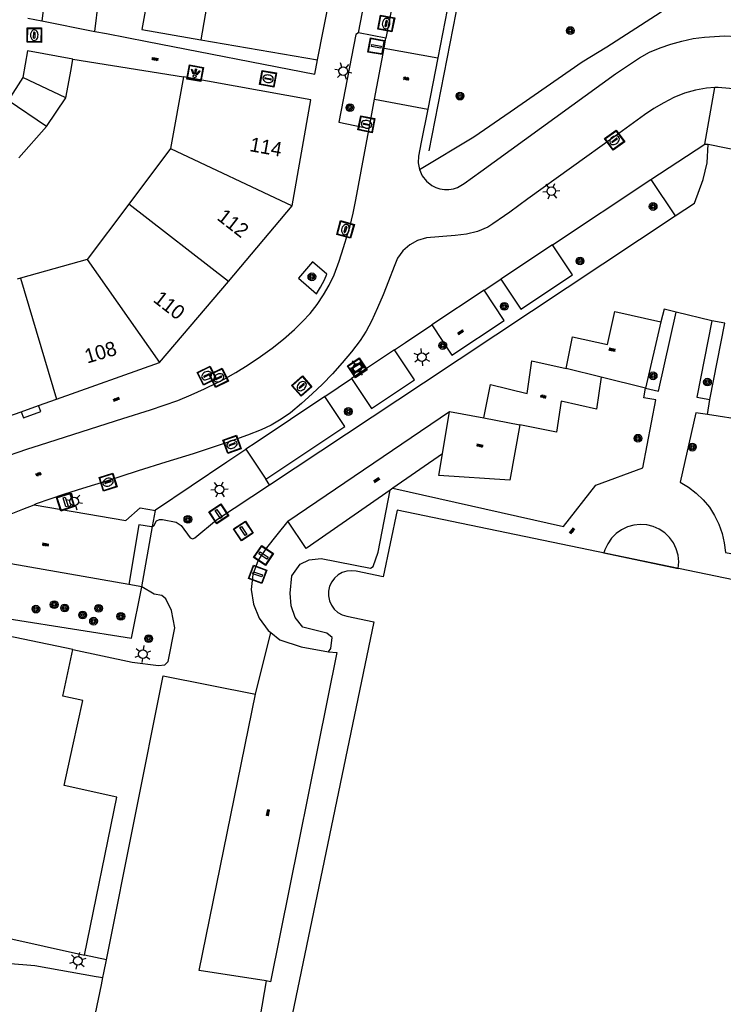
# Model space of a CAD drawing. Header units: metres. Extents: x 93870 to 95789, y 463036 to 464040.
# Tile 248 of 256: x 94955 to 95004, y 463540 to 463609. Entities that reach past the tile are written whole.
import ezdxf
from ezdxf.enums import TextEntityAlignment as Align

# ---------------------------------------------------------------- set-up
doc = ezdxf.new("R2010")
doc.units = ezdxf.units.M
doc.header["$LTSCALE"] = 25.4
for name, color, linetype in [('B_BEBOUWINGSGRENS_0', 1, 'Continuous'), ('B_LUIFEL_1', 200, 'Continuous'), ('B_TUSSENMUUR_0', 7, 'Continuous'), ('G_GRENS_ALGEMEEN_0', 7, 'Continuous'), ('Q_BOOM_0', 3, 'Continuous'), ('Q_BRANDKRAAN_0', 5, 'Continuous'), ('Q_INSPECTIE_OF_RIOOLPUT_0', 253, 'Continuous'), ('Q_KOLK_0', 254, 'Continuous'), ('Q_LICHTMAST_0', 2, 'Continuous'), ('Q_LICHTPUNT_1', 7, 'Continuous'), ('Q_STRAATNAAMBORD_0', 7, 'Continuous'), ('Q_VERKEERSBORDPAAL_0', 40, 'Continuous'), ('S_GBKN_SYMBOOL_GV_GROOT_0', 7, 'Continuous'), ('S_GBKN_SYMBOOL_OV_GROOT_0', 7, 'Continuous'), ('T_HEK_0', 57, 'Continuous'), ('T_HEK_1', 57, 'Continuous'), ('T_HEK_LIJN_0', 6, 'Continuous'), ('V_WEGGRENS_0', 7, 'Continuous'), ('Z_GBKN_HUISNUMMER_0', 252, 'Continuous')]:
    doc.layers.add(name, color=color, linetype=linetype)
doc.layers.add('Q_AFSLUITPAAL_0', color=7, linetype='Continuous', true_color=0xf86a3a)
doc.layers.add('Q_PAAL_STEEN_0', color=7, linetype='Continuous', true_color=0xa97373)

# ---------------------------------------------------------------- blocks, each defined once
blk = doc.blocks.new('Q_STRAATNAAMBORD')
for points in [[(-0.5, 0.5), (0.5, 0.5), (0.5, -0.5), (-0.5, -0.5)], [(-0.369, 0.22), (0.358, 0.22), (0.358, -0.214), (-0.369, -0.214)]]:
    blk.add_lwpolyline(points, close=True)
for points in [[(-0.442, 0.464), (0.438, 0.464, -0.414214), (0.459, 0.442), (0.459, -0.437, -0.414214), (0.438, -0.459), (-0.442, -0.459, -0.414214), (-0.463, -0.437), (-0.463, 0.442), (-0.463, 0.444), (-0.463, 0.446), (-0.463, 0.448), (-0.462, 0.45), (-0.461, 0.451), (-0.46, 0.453), (-0.459, 0.455), (-0.458, 0.456), (-0.457, 0.457), (-0.456, 0.459), (-0.454, 0.46), (-0.453, 0.461), (-0.451, 0.462), (-0.449, 0.462), (-0.447, 0.463), (-0.446, 0.463), (-0.444, 0.464), (-0.442, 0.464)], [(-0.287, 0.16), (0.281, 0.16, -0.414214), (0.303, 0.139), (0.303, -0.134, -0.414214), (0.281, -0.156), (-0.287, -0.156, -0.414214), (-0.308, -0.134), (-0.308, 0.139), (-0.308, 0.14), (-0.308, 0.142), (-0.307, 0.144), (-0.307, 0.146), (-0.306, 0.148), (-0.305, 0.149), (-0.304, 0.151), (-0.303, 0.152), (-0.302, 0.154), (-0.3, 0.155), (-0.299, 0.156), (-0.297, 0.157), (-0.296, 0.158), (-0.294, 0.159), (-0.292, 0.159), (-0.29, 0.16), (-0.288, 0.16), (-0.287, 0.16)]]:
    blk.add_lwpolyline(points, format="xyb")
blk = doc.blocks.new('Q_LICHTMAST')
for points in [[(-0.26, 0.15), (-0.52, 0.3)], [(0, 0.3), (0, 0.6)], [(0.26, 0.15), (0.52, 0.3)], [(-0.26, -0.15), (-0.52, -0.3)], [(0, -0.3), (0, -0.6)], [(0.26, -0.15), (0.52, -0.3)]]:
    blk.add_lwpolyline(points)
blk.add_circle((0, 0), 0.3)
blk = doc.blocks.new('Q_VERKEERSBORDPAAL')
for points in [[(-0.5, 0.5), (0.5, 0.5), (0.5, -0.5), (-0.5, -0.5)], [(-0.08, 0.333), (0.071, 0.333), (0.071, -0.329), (-0.08, -0.329)]]:
    blk.add_lwpolyline(points, close=True)
blk.add_lwpolyline([(-0.442, 0.464), (0.438, 0.464, -0.414214), (0.459, 0.442), (0.459, -0.437, -0.414214), (0.438, -0.459), (-0.442, -0.459, -0.414214), (-0.463, -0.437), (-0.463, 0.442), (-0.463, 0.444), (-0.463, 0.446), (-0.463, 0.448), (-0.462, 0.45), (-0.461, 0.451), (-0.46, 0.453), (-0.459, 0.455), (-0.458, 0.456), (-0.457, 0.457), (-0.456, 0.459), (-0.454, 0.46), (-0.453, 0.461), (-0.451, 0.462), (-0.449, 0.462), (-0.447, 0.463), (-0.446, 0.463), (-0.444, 0.464), (-0.442, 0.464)], format="xyb")
blk = doc.blocks.new('Q_AFSLUITPAAL')
for points in [[(-0.5, 0.5), (0.5, 0.5), (0.5, -0.5), (-0.5, -0.5)], [(-0.08, 0.333), (0.071, 0.333), (0.071, -0.329), (-0.08, -0.329)]]:
    blk.add_lwpolyline(points, close=True)
blk.add_lwpolyline([(-0.442, 0.464), (0.438, 0.464, -0.414214), (0.459, 0.442), (0.459, -0.437, -0.414214), (0.438, -0.459), (-0.442, -0.459, -0.414214), (-0.463, -0.437), (-0.463, 0.442), (-0.463, 0.444), (-0.463, 0.446), (-0.463, 0.448), (-0.462, 0.45), (-0.461, 0.451), (-0.46, 0.453), (-0.459, 0.455), (-0.458, 0.456), (-0.457, 0.457), (-0.456, 0.459), (-0.454, 0.46), (-0.453, 0.461), (-0.451, 0.462), (-0.449, 0.462), (-0.447, 0.463), (-0.446, 0.463), (-0.444, 0.464), (-0.442, 0.464)], format="xyb")
blk = doc.blocks.new('Q_PAAL_STEEN')
for points in [[(-0.5, 0.5), (0.5, 0.5), (0.5, -0.5), (-0.5, -0.5)], [(-0.08, 0.333), (0.071, 0.333), (0.071, -0.329), (-0.08, -0.329)]]:
    blk.add_lwpolyline(points, close=True)
blk.add_lwpolyline([(-0.442, 0.464), (0.438, 0.464, -0.414214), (0.459, 0.442), (0.459, -0.437, -0.414214), (0.438, -0.459), (-0.442, -0.459, -0.414214), (-0.463, -0.437), (-0.463, 0.442), (-0.463, 0.444), (-0.463, 0.446), (-0.463, 0.448), (-0.462, 0.45), (-0.461, 0.451), (-0.46, 0.453), (-0.459, 0.455), (-0.458, 0.456), (-0.457, 0.457), (-0.456, 0.459), (-0.454, 0.46), (-0.453, 0.461), (-0.451, 0.462), (-0.449, 0.462), (-0.447, 0.463), (-0.446, 0.463), (-0.444, 0.464), (-0.442, 0.464)], format="xyb")
blk = doc.blocks.new('Q_INSPECTIE_OF_RIOOLPUT')
blk.add_lwpolyline([(-0.5, 0.5), (0.5, 0.5), (0.5, -0.5), (-0.5, -0.5)], close=True)
for points in [[(-0.442, 0.464), (0.438, 0.464, -0.414214), (0.459, 0.442), (0.459, -0.437, -0.414214), (0.438, -0.459), (-0.442, -0.459, -0.414214), (-0.463, -0.437), (-0.463, 0.442), (-0.463, 0.444), (-0.463, 0.446), (-0.463, 0.448), (-0.462, 0.45), (-0.461, 0.451), (-0.46, 0.453), (-0.459, 0.455), (-0.458, 0.456), (-0.457, 0.457), (-0.456, 0.459), (-0.454, 0.46), (-0.453, 0.461), (-0.451, 0.462), (-0.449, 0.462), (-0.447, 0.463), (-0.446, 0.463), (-0.444, 0.464), (-0.442, 0.464)], [(-0.345, 0.105, 0.380426), (-0.276, -0.18)], [(-0.008, 0.266, 0.240218), (-0.345, 0.105)], [(-0.194, 0.045, 0.853344), (-0.194, -0.032)], [(0.331, 0.111, 0.240191), (-0.008, 0.266)], [(0.185, -0.032, 0.849746), (0.185, 0.045)], [(0.267, -0.176, 0.380426), (0.331, 0.111)], [(-0.276, -0.18, 0.148452), (0.012, -0.257)], [(0.012, -0.257, 0.131742), (0.267, -0.176)]]:
    blk.add_lwpolyline(points, format="xyb")
for points in [[(-0.194, 0.045), (0.185, 0.045)], [(0.185, -0.032), (-0.194, -0.032)]]:
    blk.add_lwpolyline(points)
blk = doc.blocks.new('Q_KOLK')
blk.add_lwpolyline([(-0.5, 0.5), (0.5, 0.5), (0.5, -0.5), (-0.5, -0.5)], close=True)
for points in [[(-0.442, 0.464), (0.438, 0.464, -0.414214), (0.459, 0.442), (0.459, -0.437, -0.414214), (0.438, -0.459), (-0.442, -0.459, -0.414214), (-0.463, -0.437), (-0.463, 0.442, -0.414214), (-0.442, 0.464)], [(-0.345, 0.105, 0.380426), (-0.276, -0.18)], [(-0.008, 0.266, 0.240218), (-0.345, 0.105)], [(-0.194, 0.045, 0.853344), (-0.194, -0.032)], [(0.331, 0.111, 0.240191), (-0.008, 0.266)], [(0.185, -0.032, 0.849746), (0.185, 0.045)], [(0.267, -0.176, 0.380426), (0.331, 0.111)], [(-0.276, -0.18, 0.148452), (0.012, -0.257)], [(0.012, -0.257, 0.131742), (0.267, -0.176)]]:
    blk.add_lwpolyline(points, format="xyb")
for points in [[(-0.194, 0.045), (0.185, 0.045)], [(0.185, -0.032), (-0.194, -0.032)]]:
    blk.add_lwpolyline(points)
blk = doc.blocks.new('Q_BRANDKRAAN')
blk.add_lwpolyline([(-0.5, 0.5), (0.5, 0.5), (0.5, -0.5), (-0.5, -0.5)], close=True)
for points in [[(-0.442, 0.464), (0.438, 0.464, -0.414214), (0.459, 0.442), (0.459, -0.437, -0.414214), (0.438, -0.459), (-0.442, -0.459, -0.414214), (-0.463, -0.437), (-0.463, 0.442), (-0.463, 0.444), (-0.463, 0.446), (-0.463, 0.448), (-0.462, 0.45), (-0.461, 0.451), (-0.46, 0.453), (-0.459, 0.455), (-0.458, 0.456), (-0.457, 0.457), (-0.456, 0.459), (-0.454, 0.46), (-0.453, 0.461), (-0.451, 0.462), (-0.449, 0.462), (-0.447, 0.463), (-0.446, 0.463), (-0.444, 0.464), (-0.442, 0.464)], [(-0.345, 0.105, 0.380426), (-0.276, -0.18)], [(-0.008, 0.266, 0.240218), (-0.345, 0.105)], [(-0.194, 0.045, 0.853344), (-0.194, -0.032)], [(0.331, 0.111, 0.240191), (-0.008, 0.266)], [(0.185, -0.032, 0.849746), (0.185, 0.045)], [(0.267, -0.176, 0.380426), (0.331, 0.111)], [(-0.276, -0.18, 0.148452), (0.012, -0.257)], [(0.012, -0.257, 0.131742), (0.267, -0.176)]]:
    blk.add_lwpolyline(points, format="xyb")
for points in [[(-0.194, 0.045), (0.185, 0.045)], [(0.185, -0.032), (-0.194, -0.032)]]:
    blk.add_lwpolyline(points)
blk = doc.blocks.new('Q_LICHTPUNT')
for points in [[(-0.5, 0.5), (0.5, 0.5), (0.5, -0.5), (-0.5, -0.5)], [(-0.463, 0.464), (0.459, 0.464), (0.459, -0.459), (-0.463, -0.459)], [(-0.123, 0.08), (-0.077, 0.051), (-0.255, -0.233), (-0.301, -0.204)], [(-0.033, 0.032), (0.021, 0.032), (0.021, -0.303), (-0.033, -0.303)], [(0.075, 0.051), (0.121, 0.079), (0.293, -0.209), (0.247, -0.236)]]:
    blk.add_lwpolyline(points, close=True)
blk.add_circle((-0.002, 0.21), 0.103)
blk = doc.blocks.new('Q_BOOM')
for radius in [0.27, 0.18, 0.09]:
    blk.add_circle((0, 0), radius)
blk = doc.blocks.new('S_GBKN_SYMBOOL_OV_GROOT')
for points in [[(-0.21875, 0.0625), (0.21875, 0.0625)], [(-0.21875, 0), (0.21875, 0)], [(-0.1875, 0.0625), (-0.1875, 0)], [(-0.125, 0.09375), (-0.125, 0.0625)], [(-0.125, 0), (-0.125, -0.0625)], [(-0.0625, 0.0625), (-0.0625, 0)], [(0, 0.09375), (0, 0.0625)], [(0, 0), (0, -0.0625)], [(0.0625, 0.0625), (0.0625, 0)], [(0.125, 0.09375), (0.125, 0.0625)], [(0.125, 0), (0.125, -0.0625)], [(0.1875, 0.0625), (0.1875, 0)], [(-0.21875, -0.0625), (0.21875, -0.0625)], [(-0.1875, -0.0625), (-0.1875, -0.09375)], [(-0.0625, -0.0625), (-0.0625, -0.09375)], [(0.0625, -0.0625), (0.0625, -0.09375)], [(0.1875, -0.0625), (0.1875, -0.09375)]]:
    blk.add_lwpolyline(points)
blk = doc.blocks.new('S_GBKN_SYMBOOL_GV_GROOT')
for points in [[(-0.1875, 0.03125), (-0.09375, 0.09375)], [(-0.1875, -0.0625), (0.0625, 0.09375)], [(-0.1875, 0.09375), (0.125, -0.09375)], [(-0.1875, 0), (-0.03125, -0.09375)], [(-0.125, -0.09375), (0.1875, 0.09375)], [(-0.0625, 0.09375), (0.1875, -0.0625)], [(0.03125, -0.09375), (0.1875, 0)], [(0.09375, 0.09375), (0.1875, 0.03125)]]:
    blk.add_lwpolyline(points)

msp = doc.modelspace()

# ---------------------------------------------------------------- linework, layer by layer
at = {"layer": 'B_BEBOUWINGSGRENS_0'}
for p, q in [((94975.94, 463605.7), (94977.377, 463613.019)), ((94968.79, 463612.54), (94967.82, 463607.09)), ((94956.786, 463608.41), (94960.468, 463607.691)), ((94967.82, 463607.09), (94975.94, 463605.7)), ((94955.783, 463606.33), (94955.447, 463604.47)), ((94958.941, 463605.759), (94955.783, 463606.33)), ((94958.81, 463605.032), (94958.941, 463605.759)), ((94958.456, 463603.072), (94958.81, 463605.032)), ((94955.447, 463604.47), (94954.426, 463602.885)), ((94966.634, 463604.521), (94965.732, 463599.533)), ((94975.49, 463602.92), (94966.634, 463604.521)), ((94957.09, 463601.069), (94958.456, 463603.072)), ((94974.184, 463595.548), (94975.49, 463602.92)), ((94955.177, 463598.888), (94957.09, 463601.069)), ((94965.732, 463599.533), (94962.835, 463595.682)), ((94962.835, 463595.682), (94959.938, 463591.83)), ((94969.745, 463590.306), (94974.184, 463595.548)), ((94959.938, 463591.83), (94955.297, 463590.531)), ((94955.297, 463590.531), (94955.065, 463590.466)), ((94964.953, 463584.671), (94969.745, 463590.306)), ((94957.807, 463582.121), (94964.953, 463584.671)), ((94956.55, 463581.671), (94957.807, 463582.121)), ((94955.35, 463581.243), (94956.55, 463581.671)), ((94951.529, 463579.879), (94955.35, 463581.243))]:
    msp.add_line(p, q, dxfattribs=at)
for points in [[(94960.468, 463607.691), (94960.709, 463609.763), (94957.02, 463610.42), (94956.786, 463608.41)], [(95015.017, 463567.445), (94981.47, 463574.4), (94980.51, 463569.76), (94978.621, 463570.151), (94978.297, 463570.183), (94977.973, 463570.149), (94977.662, 463570.05), (94977.378, 463569.891), (94977.132, 463569.677), (94976.928, 463569.407), (94976.785, 463569.1), (94976.71, 463568.769), (94976.706, 463568.43), (94976.773, 463568.098), (94976.908, 463567.788), (94977.106, 463567.513), (94977.357, 463567.285), (94977.65, 463567.116), (94977.973, 463567.012), (94979.86, 463566.62), (94974.076, 463538.75)], [(94958.943, 463564.699), (94949.67, 463566.64), (94948.325, 463560.22), (94945.48, 463546.63), (94959.74, 463543.46)], [(94958.324, 463555.251), (94958.932, 463558), (94959.631, 463561.164), (94958.227, 463561.452), (94958.943, 463564.699)], [(94959.74, 463543.46), (94961.99, 463554.44), (94958.324, 463555.251)]]:
    msp.add_lwpolyline(points, dxfattribs=at)
at = {"layer": 'B_LUIFEL_1'}
msp.add_line((94970.96, 463578.628), (94972.353, 463576.551), dxfattribs=at)
for points in [[(94965.81, 463613.12), (94964.731, 463613.312), (94963.731, 463607.818), (94967.82, 463607.09)], [(94988.696, 463590.459), (94990.083, 463588.369), (94993.669, 463590.753), (94992.283, 463592.84)], [(94983.9, 463587.275), (94985.29, 463585.183), (94988.913, 463587.591), (94987.525, 463589.682)], [(94978.302, 463583.539), (94979.693, 463581.462), (94982.686, 463583.451), (94981.29, 463585.538)], [(94972.353, 463576.551), (94977.839, 463580.221), (94976.446, 463582.297)], [(94995.859, 463571.417), (95001.026, 463570.346), (95001.059, 463570.804), (95001.012, 463571.261), (95000.886, 463571.702), (95000.686, 463572.116), (95000.418, 463572.488), (95000.089, 463572.809), (94999.709, 463573.067), (94999.291, 463573.256), (94998.846, 463573.37), (94998.388, 463573.405), (94997.931, 463573.36), (94997.489, 463573.236), (94997.075, 463573.038), (94996.701, 463572.771), (94996.379, 463572.443), (94996.119, 463572.064), (94995.929, 463571.647), (94995.859, 463571.417)]]:
    msp.add_lwpolyline(points, dxfattribs=at)
at = {"layer": 'B_TUSSENMUUR_0'}
for p, q in [((94958.456, 463603.072), (94955.447, 463604.47)), ((94957.09, 463601.069), (94954.426, 463602.885)), ((94965.732, 463599.533), (94974.184, 463595.548)), ((94969.745, 463590.306), (94962.835, 463595.682)), ((94959.938, 463591.83), (94964.953, 463584.671)), ((94955.297, 463590.531), (94957.807, 463582.121))]:
    msp.add_line(p, q, dxfattribs=at)
at = {"layer": 'G_GRENS_ALGEMEEN_0'}
for p, q in [((94999.123, 463597.381), (95000.819, 463594.853)), ((94972.614, 463576.162), (94972.353, 463576.551)), ((94963.72, 463569.062), (94962.824, 463569.218))]:
    msp.add_line(p, q, dxfattribs=at)
at = {"layer": 'T_HEK_0'}
for p, q in [((94958.941, 463605.759), (94966.634, 463604.521)), ((94999.123, 463597.381), (95002.862, 463599.847)), ((95002.862, 463599.847), (95003.115, 463599.852)), ((95003.115, 463599.852), (95006.14, 463599.232)), ((94992.283, 463592.84), (94999.123, 463597.381)), ((94987.525, 463589.682), (94988.696, 463590.459)), ((94976.446, 463582.297), (94978.302, 463583.539)), ((94964.467, 463573.262), (94964.675, 463574.378)), ((94963.72, 463569.062), (94964.467, 463573.262))]:
    msp.add_line(p, q, dxfattribs=at)
for points in [[(94981.29, 463585.538), (94982.05, 463586.047), (94983.9, 463587.275)], [(94964.675, 463574.378), (94964.682, 463574.412), (94969.637, 463577.745), (94970.96, 463578.628)], [(94948.213, 463566.573), (94950.68, 463567.45), (94963.02, 463565.488), (94963.72, 463569.062)]]:
    msp.add_lwpolyline(points, dxfattribs=at)
at = {"layer": 'T_HEK_1'}
for p, q in [((94992.283, 463592.84), (94988.696, 463590.459)), ((94987.525, 463589.682), (94983.9, 463587.275)), ((94981.29, 463585.538), (94978.302, 463583.539)), ((94976.446, 463582.297), (94971.678, 463579.107)), ((94971.678, 463579.107), (94970.96, 463578.628))]:
    msp.add_line(p, q, dxfattribs=at)
at = {"layer": 'T_HEK_LIJN_0'}
msp.add_line((94983.708, 463599.377), (94988.19, 463622.383), dxfattribs=at)
at = {"layer": 'V_WEGGRENS_0'}
for p, q in [((94987.368, 463621.544), (94984.307, 463605.843)), ((94955.81, 463608.6), (94956.786, 463608.41)), ((94980.703, 463607.214), (94978.783, 463607.597)), ((94964.108, 463606.981), (94975.747, 463604.71)), ((94980.581, 463606.512), (94980.703, 463607.214)), ((94979.911, 463602.975), (94980.581, 463606.512)), ((94980.581, 463606.512), (94984.307, 463605.843)), ((94975.747, 463604.71), (94975.94, 463605.7)), ((94984.307, 463605.843), (94983.611, 463602.287)), ((95002.862, 463599.847), (95003.564, 463603.779)), ((94979.544, 463600.945), (94979.911, 463602.975)), ((94979.911, 463602.975), (94983.611, 463602.287)), ((94975.602, 463591.654), (94974.629, 463590.518)), ((95003.368, 463587.55), (95000.876, 463588.161)), ((95004.255, 463587.397), (95003.368, 463587.55)), ((94999.82, 463587.484), (94998.75, 463582.871)), ((95003.215, 463582.091), (95004.255, 463587.397)), ((94995.675, 463583.635), (94993.22, 463584.244)), ((94998.75, 463582.871), (94995.675, 463583.635)), ((95003.055, 463581.047), (95003.215, 463582.091)), ((94973.887, 463573.629), (94985.113, 463581.267)), ((94984.632, 463578.318), (94985.113, 463581.267)), ((94985.113, 463581.267), (94987.499, 463580.811)), ((94987.499, 463580.811), (94990.006, 463580.332)), ((95007.481, 463580.348), (95003.055, 463581.047)), ((94984.632, 463578.318), (94981.187, 463575.92)), ((94981.187, 463575.92), (94981.003, 463575.792)), ((94962.824, 463569.218), (94952.239, 463571.071)), ((94971.636, 463561.604), (94972.703, 463565.877)), ((94961.27, 463543.12), (94959.74, 463543.46))]:
    msp.add_line(p, q, dxfattribs=at)
for points in [[(94978.783, 463607.597), (94982.541, 463627.022), (94987.423, 463652.179), (94989.371, 463651.81)], [(94989.371, 463651.81), (94987.449, 463641.894), (94985.518, 463631.986), (94983.497, 463621.58), (94980.703, 463607.214)], [(94983.032, 463598.082), (94986.808, 463600.361), (94989.33, 463602.086), (94991.845, 463603.821), (94994.354, 463605.565), (94996.057, 463606.625), (94997.75, 463607.7), (94999.433, 463608.79), (95001.106, 463609.896), (95001.176, 463609.943)], [(94960.468, 463607.691), (94961.274, 463607.534), (94964.108, 463606.981)], [(94978.783, 463607.597), (94978.611, 463607.467), (94977.437, 463601.374), (94979.544, 463600.945)], [(94987.297, 463597.954), (94996.663, 463604.731), (94997.507, 463605.301), (94998.341, 463605.86), (94999.029, 463606.24), (94999.765, 463606.553), (95000.519, 463606.805), (95001.277, 463607.018), (95002.056, 463607.186), (95002.848, 463607.281), (95004.236, 463607.385), (95005.097, 463607.321), (95005.42, 463607.28), (95006.61, 463607.052), (95033.414, 463601.533), (95056.883, 463596.713), (95060.21, 463595.993), (95060.654, 463596.076), (95061.08, 463596.225), (95061.479, 463596.436), (95061.842, 463596.705), (95062.16, 463597.025), (95062.427, 463597.39), (95062.636, 463597.79)], [(95003.564, 463603.779), (95002.994, 463603.744), (95002.224, 463603.607), (95001.461, 463603.384), (95000.724, 463603.08), (95000.016, 463602.724), (94999.338, 463602.325), (94998.686, 463601.885), (94996.636, 463600.403), (94990.576, 463596.04), (94989.308, 463595.125)], [(95006.855, 463603.274), (95005.927, 463603.472), (95005.363, 463603.582), (95004.592, 463603.725), (95003.796, 463603.782), (95003.564, 463603.779)], [(94983.611, 463602.287), (94983.156, 463599.992), (94982.959, 463599.017), (94982.941, 463598.545), (94983.032, 463598.082)], [(94953.835, 463577.997), (94955.732, 463578.646), (94956.693, 463578.948), (94962.416, 463580.767), (94964.325, 463581.378), (94966.229, 463582.031), (94967.164, 463582.407), (94968.078, 463582.823), (94968.992, 463583.272), (94969.404, 463583.477), (94970.269, 463583.975), (94971.129, 463584.509), (94971.971, 463585.069), (94972.79, 463585.654), (94973.578, 463586.281), (94974.335, 463586.956), (94974.91, 463587.503), (94975.44, 463588.081), (94975.921, 463588.704), (94976.366, 463589.364), (94976.763, 463590.047), (94977.092, 463590.77), (94977.445, 463591.715), (94977.754, 463592.667), (94978.057, 463593.634), (94978.181, 463594.083), (94978.415, 463595.046), (94978.604, 463595.977), (94979.162, 463598.975), (94979.544, 463600.945)], [(95000.819, 463594.853), (95002.162, 463595.743), (95002.757, 463597.384), (95003.037, 463598.551), (95003.115, 463599.852)], [(94983.032, 463598.082), (94983.227, 463597.652), (94983.515, 463597.278), (94983.881, 463596.98), (94984.16, 463596.835), (94984.458, 463596.736), (94984.768, 463596.685), (94985.083, 463596.685), (94985.393, 463596.734), (94985.668, 463596.831), (94986.148, 463597.103), (94987.297, 463597.954)], [(94989.308, 463595.125), (94988.953, 463594.86), (94988.123, 463594.295), (94987.792, 463594.085), (94987.063, 463593.769), (94986.3, 463593.593), (94985.505, 463593.505), (94983.511, 463593.326), (94982.905, 463593.155), (94982.352, 463592.854), (94981.881, 463592.436), (94981.514, 463591.924), (94981.271, 463591.344), (94980.872, 463590.329), (94980.499, 463589.375), (94980.119, 463588.467), (94979.708, 463587.542), (94979.337, 463586.848), (94978.903, 463586.184), (94978.297, 463585.394), (94977.654, 463584.63), (94976.986, 463583.88), (94976.288, 463583.164), (94975.578, 463582.478), (94974.828, 463581.809), (94974.059, 463581.17), (94973.412, 463580.713), (94972.731, 463580.31), (94972.019, 463579.97), (94971.082, 463579.604), (94969.723, 463579.126), (94967.295, 463578.316), (94965.386, 463577.722), (94963.48, 463577.123), (94961.127, 463576.373), (94960.195, 463576.094), (94959.23, 463575.789), (94958.277, 463575.475), (94957.323, 463575.168), (94956.387, 463574.826), (94956.244, 463574.771)], [(94972.614, 463576.162), (94983.31, 463583.25), (95000.819, 463594.853)], [(94974.629, 463590.518), (94975.878, 463589.447), (94976.141, 463589.891), (94976.426, 463590.414), (94976.599, 463590.801), (94975.602, 463591.654)], [(94993.22, 463584.244), (94993.674, 463586.444), (94996.101, 463585.923), (94996.618, 463588.211), (94999.82, 463587.484)], [(95000.876, 463588.161), (95000.054, 463588.376), (94999.82, 463587.484)], [(94998.75, 463582.871), (94999.652, 463582.672), (95000.876, 463588.161)], [(95003.368, 463587.55), (95002.328, 463582.244), (95003.215, 463582.091)], [(94987.499, 463580.811), (94987.975, 463583.133), (94990.512, 463582.517), (94990.849, 463584.775), (94993.22, 463584.244)], [(94995.675, 463583.635), (94995.336, 463581.425), (94992.887, 463581.982), (94992.55, 463579.812), (94990.006, 463580.332)], [(94981.187, 463575.92), (94993.051, 463573.265), (94995.297, 463576.143), (94998.554, 463577.345), (94999.471, 463582.057), (94998.632, 463582.217), (94998.75, 463582.871)], [(94955.35, 463581.243), (94955.506, 463580.807), (94956.701, 463581.25), (94956.55, 463581.671)], [(95003.055, 463581.047), (95002.252, 463581.174), (95001.151, 463576.342), (95001.733, 463575.996), (95002.27, 463575.586), (95002.757, 463575.117), (95003.187, 463574.594), (95003.553, 463574.025), (95003.851, 463573.418), (95004.077, 463572.781), (95004.227, 463572.121), (95004.301, 463571.449), (95015.371, 463569.369)], [(94990.006, 463580.332), (94989.32, 463576.491), (94984.386, 463576.807), (94984.632, 463578.318)], [(94964.467, 463573.262), (94964.572, 463573.3), (94964.746, 463573.655), (94964.95, 463573.755), (94965.173, 463573.753), (94966.111, 463573.55), (94966.453, 463573.337), (94967.095, 463572.482), (94967.272, 463572.41), (94967.406, 463572.46), (94968.93, 463573.72), (94972.614, 463576.162)], [(94981.003, 463575.792), (94975.155, 463571.722), (94973.887, 463573.629)], [(94976.705, 463564.543), (94976.871, 463564.784), (94976.959, 463565.539), (94976.587, 463565.847), (94974.925, 463566.265), (94974.396, 463566.923), (94974.116, 463567.751), (94974.04, 463568.616), (94974.156, 463569.828), (94974.727, 463570.631), (94975.352, 463570.938), (94976.204, 463571.04), (94979.637, 463570.368), (94979.803, 463570.481), (94980.172, 463571.469), (94981.003, 463575.792)], [(94950.209, 463571.47), (94950.973, 463572.156), (94951.808, 463572.728), (94952.681, 463573.236), (94953.577, 463573.687), (94954.526, 463574.101), (94955.447, 463574.462), (94956.244, 463574.771)], [(94956.244, 463574.771), (94962.611, 463573.673), (94963.623, 463574.554), (94964.675, 463574.378)], [(94964.467, 463573.262), (94964.41, 463573.23), (94963.512, 463573.368), (94962.824, 463569.218)], [(94973.887, 463573.629), (94973.11, 463572.683), (94972.404, 463571.785), (94971.812, 463570.918), (94971.449, 463569.932), (94971.339, 463568.888), (94971.488, 463567.849), (94971.887, 463566.877), (94972.512, 463566.033), (94972.703, 463565.877)], [(94958.943, 463564.699), (94963.056, 463563.819), (94964.886, 463563.584), (94965.331, 463563.644), (94965.549, 463563.878), (94966.017, 463566.213), (94965.784, 463567.428), (94965.408, 463568.225), (94965.118, 463568.462), (94964.578, 463568.561), (94963.72, 463569.062)], [(94972.703, 463565.877), (94973.324, 463565.368), (94974.807, 463564.894), (94976.705, 463564.543)], [(94976.705, 463564.543), (94977.298, 463564.491), (94972.68, 463541.601), (94972.362, 463541.661)], [(94961.27, 463543.12), (94965.206, 463562.884), (94971.636, 463561.604)], [(94972.362, 463541.661), (94967.714, 463542.395), (94971.636, 463561.604)], [(94961.026, 463541.891), (94961.094, 463542.233), (94961.27, 463543.12)], [(94947.052, 463539.685), (94947.711, 463540.306), (94948.42, 463540.868), (94949.174, 463541.369), (94949.969, 463541.802), (94950.798, 463542.167), (94951.654, 463542.46), (94952.533, 463542.679), (94953.427, 463542.822), (94954.33, 463542.888), (94956.28, 463542.74), (94960.547, 463541.977), (94961.026, 463541.891)], [(94960.194, 463537.852), (94960.925, 463541.385), (94961.026, 463541.891)], [(94972.362, 463541.661), (94971.934, 463539.092), (94972.622, 463538.982)]]:
    msp.add_lwpolyline(points, dxfattribs=at)

# ---------------------------------------------------------------- block references
at = {"layer": 'Q_AFSLUITPAAL_0', "rotation": 33.53906243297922}
msp.add_blockref('Q_AFSLUITPAAL', (94970.788, 463572.945), dxfattribs=at)
at = {"layer": 'Q_BOOM_0'}
for p, rotation in [((94993.516, 463607.745), 31.89941459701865), ((94985.85, 463603.187), 78.92574920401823), ((94978.197, 463602.38), 79.09389657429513), ((94999.275, 463595.506), 123.8571101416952), ((94994.194, 463591.727), 123.5885805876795), ((94975.552, 463590.622), 49.41947974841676), ((94988.928, 463588.567), 123.5760966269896), ((94984.653, 463585.841), 123.6014919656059), ((94999.275, 463583.734), 76.94099474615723), ((95003.054, 463583.301), 78.91035489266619), ((94978.085, 463581.256), 123.8616873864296), ((94998.222, 463579.397), 78.98734655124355), ((95002.001, 463578.778), 77.16396244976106), ((94966.932, 463573.759), 148.0850599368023), ((94956.365, 463567.515), 170.9658691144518), ((94957.636, 463567.825), 170.9658691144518), ((94958.368, 463567.593), 170.9658691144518), ((94960.722, 463567.573), 170.9658691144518), ((94959.613, 463567.102), 170.9658691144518), ((94960.373, 463566.678), 170.9658691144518), ((94962.269, 463567.011), 78.91838552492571), ((94964.206, 463565.457), 78.91838552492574)]:
    msp.add_blockref('Q_BOOM', p, dxfattribs=dict(at, rotation=rotation))
at = {"layer": 'Q_BRANDKRAAN_0', "rotation": 26.16245241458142}
msp.add_blockref('Q_BRANDKRAAN', (94968.241, 463583.75), dxfattribs=at)
at = {"layer": 'Q_INSPECTIE_OF_RIOOLPUT_0'}
for p, rotation in [((94980.722, 463608.236), 78.99411067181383), ((94974.848, 463583.022), 41.73296175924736)]:
    msp.add_blockref('Q_INSPECTIE_OF_RIOOLPUT', p, dxfattribs=dict(at, rotation=rotation))
at = {"layer": 'Q_KOLK_0'}
for p, rotation in [((94956.255, 463607.431), 89.3185404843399), ((94972.502, 463604.397), 169.7526668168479), ((94979.347, 463601.231), 168.4914875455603), ((94996.604, 463600.118), 35.75264187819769), ((94977.892, 463593.914), 74.561483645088), ((94969.086, 463583.599), 26.45368926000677), ((94970.006, 463578.966), 19.37826280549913), ((94961.382, 463576.335), 17.67926652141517)]:
    msp.add_blockref('Q_KOLK', p, dxfattribs=dict(at, rotation=rotation))
at = {"layer": 'Q_LICHTMAST_0'}
for p, rotation in [((94977.736, 463604.925), 79.09389657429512), ((94992.201, 463596.57), 35.75264187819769), ((94983.2, 463585.03), 123.7786724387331), ((94978.712, 463584.286), 33.78289350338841), ((94969.127, 463575.83), 33.92690256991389), ((94959.018, 463574.999), 18.23631943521), ((94963.807, 463564.386), 172.6823935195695), ((94959.277, 463543.06), 167.4669380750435)]:
    msp.add_blockref('Q_LICHTMAST', p, dxfattribs=dict(at, rotation=rotation))
at = {"layer": 'Q_LICHTPUNT_1', "rotation": 169.7526668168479}
msp.add_blockref('Q_LICHTPUNT', (94967.435, 463604.778), dxfattribs=at)
at = {"layer": 'Q_PAAL_STEEN_0'}
for p, rotation in [((94969.076, 463574.134), 33.53906243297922), ((94972.193, 463571.244), 55.67417977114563), ((94971.784, 463569.936), 69.78860608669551)]:
    msp.add_blockref('Q_PAAL_STEEN', p, dxfattribs=dict(at, rotation=rotation))
at = {"layer": 'Q_STRAATNAAMBORD_0', "rotation": 33.78289350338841}
msp.add_blockref('Q_STRAATNAAMBORD', (94978.712, 463584.286), dxfattribs=at)
at = {"layer": 'Q_VERKEERSBORDPAAL_0'}
for p, rotation in [((94980.029, 463606.654), 80.14108205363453), ((94958.428, 463574.964), 17.83832768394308)]:
    msp.add_blockref('Q_VERKEERSBORDPAAL', p, dxfattribs=dict(at, rotation=rotation))
at = {"layer": 'S_GBKN_SYMBOOL_GV_GROOT_0'}
for p, rotation in [((94982.103, 463604.399), 169.4663855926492), ((94991.636, 463582.294), 166.3523228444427), ((94956.551, 463576.895), 20.07152586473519)]:
    msp.add_blockref('S_GBKN_SYMBOOL_GV_GROOT', p, dxfattribs=dict(at, rotation=rotation))
at = {"layer": 'S_GBKN_SYMBOOL_OV_GROOT_0'}
for p, rotation in [((94964.651, 463605.76), 170.858025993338), ((94985.883, 463586.772), 33.60970371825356), ((94996.428, 463585.541), 167.8842855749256), ((94961.959, 463582.112), 19.63858500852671), ((94987.235, 463578.879), 169.1831495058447), ((94980.055, 463576.494), 34.23077644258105), ((94993.652, 463572.955), 52.03141387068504), ((94957.039, 463571.994), 170.0704719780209), ((94972.506, 463553.361), 78.59382718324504)]:
    msp.add_blockref('S_GBKN_SYMBOOL_OV_GROOT', p, dxfattribs=dict(at, rotation=rotation))

# ---------------------------------------------------------------- texts
at = {"layer": 'Z_GBKN_HUISNUMMER_0', "linetype": 'Continuous'}
for s, rotation, p in [('114', 349.7, (94972.36, 463599.66)), ('112', 322.1, (94970.085, 463594.357)), ('110', 322.1, (94965.643, 463588.645)), ('108', 16.6, (94960.856, 463585.381))]:
    msp.add_text(s, height=1, rotation=rotation, dxfattribs=at).set_placement(p, align=Align.MIDDLE)

doc.saveas('drawing.dxf')
